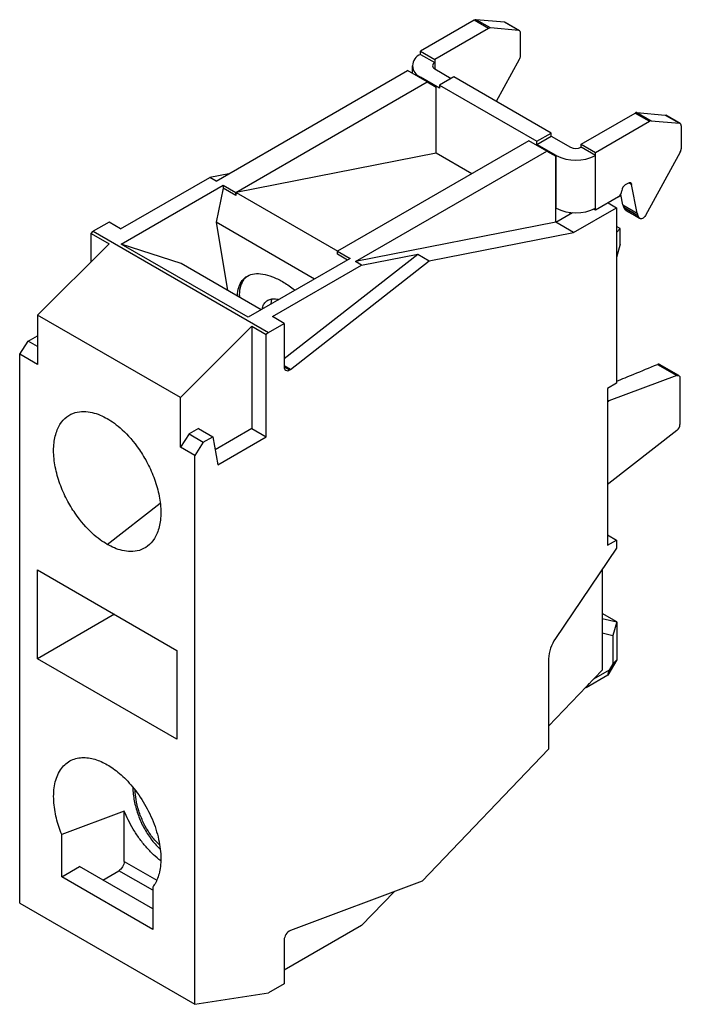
# Model space of a CAD drawing. Header units: millimetres. Extents: x -20 to 6.2, y -14.3 to 24.6.
import ezdxf

# ---------------------------------------------------------------- set-up
doc = ezdxf.new("R2010")
doc.units = ezdxf.units.MM

msp = doc.modelspace()

# ---------------------------------------------------------------- linework, layer by layer
at = {"color": 7, "linetype": 'Continuous', "lineweight": 25}
for p, q in [((-2.023, 24.615), (-4.154, 23.384)), ((-1.457, 24.288), (-2.023, 24.615)), ((-1.386, 24.307), (-1.952, 24.633)), ((-0.831, 24.533), (-1.952, 24.633)), ((-1.457, 24.288), (-3.589, 23.058)), ((-0.265, 24.207), (-1.386, 24.307)), ((-0.265, 24.207), (-0.831, 24.533)), ((-0.236, 24.198), (-0.802, 24.524)), ((-0.194, 23.203), (-0.194, 24.106)), ((-4.154, 23.262), (-4.154, 23.384)), ((-4.154, 23.384), (-3.589, 23.058)), ((-4.154, 23.262), (-3.589, 22.935)), ((-3.589, 23.058), (-3.589, 22.69)), ((-1.149, 21.404), (-0.232, 23.07)), ((-12.242, 18.246), (-4.667, 22.619)), ((-3.889, 22.17), (-4.667, 22.619)), ((-4.476, 22.813), (-4.476, 22.509)), ((-3.589, 22.69), (-2.935, 22.313)), ((-3.394, 21.925), (-4.154, 22.364)), ((-2.828, 22.374), (-3.394, 22.047)), ((1.025, 20.149), (-2.828, 22.374)), ((-11.464, 17.797), (-3.889, 22.17)), ((-3.889, 22.17), (-3.536, 21.966)), ((-3.536, 19.353), (-3.536, 21.966)), ((-3.394, 22.047), (-3.394, 21.925)), ((-3.394, 22.047), (0.46, 19.823)), ((2.21, 19.71), (4.341, 20.941)), ((4.341, 20.941), (4.907, 20.614)), ((4.412, 20.96), (4.978, 20.633)), ((4.412, 20.96), (5.533, 20.859)), ((5.533, 20.859), (6.099, 20.533)), ((6.128, 20.524), (5.562, 20.85)), ((2.775, 19.384), (4.907, 20.614)), ((4.978, 20.633), (6.099, 20.533)), ((6.17, 20.432), (6.17, 19.529)), ((0.46, 19.823), (1.025, 20.149)), ((0.46, 19.7), (1.025, 20.027)), ((1.025, 20.027), (1.025, 20.149)), ((1.025, 20.027), (1.785, 19.588)), ((0.141, 19.843), (-7.434, 15.47)), ((0.849, 19.435), (0.141, 19.843)), ((0.46, 19.7), (0.46, 19.823)), ((1.22, 19.261), (0.46, 19.7)), ((2.21, 19.71), (2.775, 19.384)), ((2.21, 19.588), (2.21, 19.71)), ((2.775, 19.261), (2.21, 19.588)), ((-3.536, 19.353), (-11.439, 17.802)), ((-6.727, 15.062), (0.849, 19.435)), ((-2.122, 18.536), (-3.536, 19.353)), ((0.849, 19.435), (1.202, 19.231)), ((1.202, 16.618), (1.202, 19.231)), ((1.22, 17.179), (1.22, 19.261)), ((2.775, 17.097), (2.775, 19.384)), ((6.132, 19.396), (4.749, 16.885)), ((-16.016, 16.353), (-12.49, 18.389)), ((-11.74, 18.536), (-12.49, 18.389)), ((-12.242, 18.246), (-12.49, 18.389)), ((-15.99, 15.756), (-11.959, 18.082)), ((-11.959, 17.962), (-12.235, 16.617)), ((-11.959, 18.082), (-11.464, 17.797)), ((-11.959, 18.082), (-11.959, 17.962)), ((-11.464, 17.677), (-11.959, 17.962)), ((3.961, 18.109), (4.068, 18.17)), ((4.418, 16.984), (4.206, 18.118)), ((-11.439, 17.802), (-11.464, 17.677)), ((-11.464, 17.677), (-11.464, 17.797)), ((-11.439, 17.802), (-7.417, 15.48)), ((3.679, 17.619), (2.775, 17.097)), ((3.852, 17.311), (3.776, 17.72)), ((1.202, 17.189), (1.22, 17.179)), ((1.909, 16.209), (3.606, 17.189)), ((3.27, 17.383), (3.606, 17.189)), ((3.606, 17.189), (3.606, 10.249)), ((3.852, 17.311), (4.418, 16.984)), ((3.89, 17.212), (4.456, 16.886)), ((3.957, 17.112), (3.89, 17.212)), ((1.202, 16.618), (1.861, 16.998)), ((1.768, 16.944), (1.768, 17.007)), ((2.775, 17.097), (2.701, 17.14)), ((3.957, 17.112), (4.522, 16.785)), ((3.98, 17.089), (4.546, 16.763)), ((4.522, 16.785), (4.456, 16.886)), ((-16.476, 16.618), (-17.097, 16.259)), ((-16.016, 16.353), (-16.476, 16.618)), ((-8.346, 14.372), (-12.235, 16.617)), ((-12.235, 16.617), (-11.784, 13.924)), ((1.202, 16.618), (-6.727, 15.062)), ((1.909, 16.209), (1.202, 16.618)), ((3.748, 16.367), (3.606, 16.449)), ((3.606, 16.219), (3.748, 16.367)), ((3.748, 15.755), (3.748, 16.367)), ((-17.183, 16.174), (-17.097, 16.259)), ((-17.183, 16.174), (-16.476, 15.766)), ((-17.183, 15.06), (-17.183, 16.174)), ((-17.097, 16.259), (-10.167, 12.259)), ((-3.802, 15.089), (1.909, 16.209)), ((-19.304, 12.944), (-16.476, 15.766)), ((-10.969, 12.857), (-15.99, 15.756)), ((-13.625, 14.987), (-15.99, 15.756)), ((3.748, 15.755), (3.606, 15.227)), ((-9.546, 11.227), (-4.262, 15.354)), ((-7.434, 15.47), (-6.939, 15.184)), ((-7.434, 15.35), (-7.434, 15.47)), ((-7.043, 15.124), (-7.434, 15.35)), ((-6.479, 14.919), (-4.262, 15.354)), ((-4.262, 15.354), (-3.802, 15.089)), ((-10.453, 13.156), (-13.625, 14.987)), ((-6.939, 15.184), (-10.969, 12.857)), ((-10.006, 12.883), (-6.479, 14.919)), ((-9.297, 10.798), (-3.802, 15.089)), ((-6.479, 14.919), (-6.727, 15.062)), ((-13.647, 9.678), (-19.304, 12.944)), ((-19.304, 12.944), (-19.304, 10.984)), ((-9.546, 12.618), (-10.006, 12.883)), ((-10.819, 12.5), (-13.647, 9.678)), ((-10.819, 12.5), (-10.253, 12.174)), ((-10.819, 12.5), (-10.819, 8.453)), ((-10.167, 12.259), (-9.546, 12.618)), ((-9.546, 12.618), (-9.546, 10.895)), ((-19.674, 11.914), (-19.304, 12.127)), ((-10.167, 12.259), (-10.253, 12.174)), ((-10.253, 8.127), (-10.253, 12.174)), ((-20.011, 11.393), (-19.674, 11.914)), ((-19.304, 11.7), (-19.674, 11.914)), ((-20.011, -10.327), (-20.011, 11.393)), ((-19.304, 10.984), (-20.011, 11.393)), ((5.234, 10.994), (6, 10.552)), ((6.075, 10.55), (5.302, 10.996)), ((6, 10.552), (3.309, 9.546)), ((3.606, 10.249), (3.253, 10.044)), ((6.116, 10.458), (6.116, 8.609)), ((3.253, 10.044), (3.253, 3.839)), ((-13.647, 7.719), (-13.647, 9.678)), ((3.309, 9.546), (3.253, 9.579)), ((3.253, 9.514), (3.309, 9.546)), ((-13.31, 8.24), (-13.647, 7.719)), ((-12.94, 8.454), (-13.31, 8.24)), ((-13.31, 8.24), (-12.744, 7.913)), ((-12.94, 8.454), (-12.374, 8.127)), ((-10.819, 8.453), (-12.278, 7.611)), ((-10.819, 8.453), (-10.253, 8.127)), ((6, 8.381), (3.309, 6.28)), ((-12.744, 7.913), (-13.081, 7.392)), ((-12.744, 7.913), (-12.374, 8.127)), ((-12.374, 8.127), (-12.168, 7.021)), ((-12.168, 7.021), (-10.253, 8.127)), ((-13.081, 7.392), (-13.647, 7.719)), ((-13.081, -14.328), (-13.081, 7.392)), ((3.309, 6.28), (3.253, 6.247)), ((3.253, 4.247), (3.606, 4.043)), ((3.253, 3.839), (3.606, 4.043)), ((3.606, 4.043), (3.606, 3.716)), ((3.606, 3.716), (1.191, 0.143)), ((-19.304, 2.86), (-13.789, -0.324)), ((-19.304, -0.651), (-19.304, 2.86)), ((3.041, 2.879), (3.041, -1.101)), ((-16.263, 1.104), (-19.304, -0.651)), ((3.614, 0.804), (3.041, 1.135)), ((3.041, 0.937), (3.614, 0.804)), ((3.614, 0.804), (3.465, 0.269)), ((3.614, 0.804), (3.614, -0.698)), ((3.041, 0.368), (3.465, 0.269)), ((3.465, 0.269), (3.465, -0.851)), ((-13.789, -0.324), (-13.789, -3.835)), ((-13.789, -3.835), (-19.304, -0.651)), ((0.919, -0.657), (0.919, -4.233)), ((3.614, -0.698), (3.261, -1.31)), ((3.465, -0.851), (3.614, -0.698)), ((3.041, -1.101), (0.919, -3.316)), ((3.318, -1.105), (2.69, -1.467)), ((3.261, -1.31), (3.318, -1.105)), ((3.465, -0.851), (3.318, -1.105)), ((3.261, -1.31), (2.412, -1.8)), ((2.386, -1.785), (2.412, -1.8)), ((2.412, -1.8), (2.526, -1.639)), ((0.919, -4.233), (-4.085, -9.456)), ((-15.875, -6.68), (-18.349, -7.605)), ((-15.875, -8.674), (-15.875, -6.68)), ((-18.349, -9.286), (-18.349, -7.605)), ((-18.349, -9.286), (-17.642, -8.878)), ((-14.743, -10.552), (-17.642, -8.878)), ((-14.743, -11.368), (-18.349, -9.286)), ((-16.723, -9.409), (-16.087, -9.041)), ((-14.743, -9.687), (-14.743, -11.368)), ((-4.085, -9.456), (-9.297, -11.404)), ((-5.197, -9.872), (-6.479, -11.21)), ((-20.011, -10.327), (-13.081, -14.328)), ((-6.479, -11.21), (-9.546, -12.981)), ((-9.546, -11.789), (-9.546, -13.512)), ((-9.546, -13.512), (-10.167, -13.87)), ((-13.081, -14.328), (-10.167, -13.87))]:
    msp.add_line(p, q, dxfattribs=at)
at = {"color": 8, "linetype": 'Continuous', "lineweight": 25}
for p, q in [((-4.154, 22.364), (-4.154, 22.323)), ((4.206, 18.118), (4.095, 18.182)), ((-9.297, 10.798), (-9.546, 10.941)), ((-9.546, 10.895), (-9.334, 10.773)), ((-16.546, 3.873), (-14.45, 5.509)), ((-15.875, -8.674), (-14.588, -9.417)), ((-14.743, -9.817), (-16.087, -9.041))]:
    msp.add_line(p, q, dxfattribs=at)
at = {"color": 7, "linetype": 'Continuous', "lineweight": 25, "flags": 128}
for points in [[(-0.802, 24.524), (-0.815, 24.53), (-0.831, 24.533)], [(5.533, 20.859), (5.548, 20.856), (5.562, 20.85)], [(4.068, 18.17), (4.092, 18.182), (4.115, 18.188), (4.137, 18.189), (4.158, 18.185), (4.175, 18.175), (4.189, 18.16), (4.2, 18.141), (4.206, 18.118)], [(3.98, 17.089), (3.976, 17.092), (3.957, 17.112)], [(4.749, 16.885), (4.724, 16.845), (4.694, 16.811), (4.662, 16.783), (4.629, 16.764), (4.596, 16.755), (4.567, 16.755), (4.542, 16.766), (4.522, 16.785)], [(6, 10.552), (6.023, 10.558), (6.046, 10.559), (6.066, 10.554), (6.083, 10.544), (6.098, 10.529), (6.108, 10.509), (6.114, 10.485), (6.116, 10.458)]]:
    msp.add_lwpolyline(points, dxfattribs=at)
at = {"color": 7, "linetype": 'Continuous', "lineweight": 25}
for centre, radius, start, end in [((-1.957, 24.511), 0.123, 87.6422, 122.3493), ((-1.391, 24.184), 0.123, 87.6422, 122.3493), ((-0.281, 24.12), 0.088, 350.7481, 79.4532), ((-3.979, 22.813), 0.482, 111.3126, 248.6874), ((-0.48, 23.212), 0.285, 330.0542, 358.154), ((-3.542, 22.813), 0.131, 110.7834, 249.2166), ((4.407, 20.837), 0.123, 87.6422, 122.3493), ((4.973, 20.51), 0.123, 87.6422, 122.3493), ((6.083, 20.446), 0.088, 350.7481, 79.4532), ((1.998, 19.997), 0.461, 242.6097, 297.3903), ((5.884, 19.538), 0.285, 330.0542, 358.154), ((1.998, 20.754), 1.683, 242.4805, 297.5195), ((4.127, 17.85), 0.307, 122.6055, 177.3945), ((3.513, 17.878), 0.307, 302.6055, 357.3945), ((1.998, 18.672), 1.683, 242.4805, 297.5195), ((4.113, 17.355), 0.264, 189.5906, 212.5524), ((4.678, 17.028), 0.264, 189.5906, 212.5524), ((-9.417, 10.874), 0.131, 170.786, 309.2033), ((-9.495, 11.049), 0.32, 300.1624, 308.137), ((5.804, 8.625), 0.313, 308.6908, 357.0927), ((2.411, -0.718), 1.493, 144.7975, 177.6906), ((-9.101, -11.804), 0.445, 116.1139, 178.1025)]:
    msp.add_arc(centre, radius, start, end, dxfattribs=at)
for points, knots in [([(-11.389, 13.697), (-11.389, 13.697), (-11.4, 13.833), (-11.345, 14.049), (-11.22, 14.324), (-11.008, 14.504), (-10.732, 14.594), (-10.396, 14.584), (-10.018, 14.483), (-9.743, 14.34), (-9.606, 14.268)], [0, 0, 0, 0, 0.0005313, 0.1433125, 0.2860938, 0.428875, 0.5716563, 0.7144375, 0.8572188, 1, 1, 1, 1]), ([(-11.005, 14.476), (-11.052, 14.441), (-11.172, 14.351), (-11.276, 14.103), (-11.331, 13.857), (-11.315, 13.686), (-11.312, 13.652)], [0, 0, 0, 0, 0.2181989, 0.5660226, 0.9138463, 1, 1, 1, 1]), ([(-9.606, 14.268), (-9.465, 14.184), (-9.301, 14.087), (-9.138, 13.948), (-9.115, 13.928)], [0, 0, 0, 0, 0.85807, 1, 1, 1, 1]), ([(-10.407, 13.182), (-10.403, 13.213), (-10.392, 13.313), (-10.321, 13.436), (-10.202, 13.545), (-10.038, 13.593), (-9.887, 13.598), (-9.784, 13.566), (-9.756, 13.558)], [0, 0, 0, 0, 0.09411, 0.30091, 0.50771, 0.714509, 0.921309, 1, 1, 1, 1]), ([(-10.025, 13.586), (-10.032, 13.573), (-10.062, 13.517), (-10.067, 13.437), (-10.07, 13.376)], [0, 0, 0, 0, 0.236277, 1, 1, 1, 1]), ([(3.606, 10.326), (3.833, 10.42), (4.372, 10.644), (4.918, 10.865), (5.234, 10.994)], [0, 0, 0, 0, 0.42057, 1, 1, 1, 1]), ([(5.301, 10.994), (5.293, 10.998), (5.276, 11.007), (5.249, 10.998), (5.234, 10.994)], [0, 0, 0, 0, 0.456628, 1, 1, 1, 1]), ([(-16.546, 3.873), (-16.723, 3.975), (-16.923, 4.115), (-17.357, 4.515), (-17.593, 4.775), (-17.932, 5.27), (-18.043, 5.451), (-18.246, 5.843), (-18.34, 6.053), (-18.496, 6.487), (-18.56, 6.712), (-18.645, 7.157), (-18.668, 7.377), (-18.668, 7.792), (-18.645, 7.986), (-18.56, 8.332), (-18.496, 8.484), (-18.34, 8.738), (-18.246, 8.84), (-18.043, 8.996), (-17.932, 9.051), (-17.593, 9.153), (-17.357, 9.142), (-16.923, 9.04), (-16.723, 8.95), (-16.546, 8.847)], [0, 0, 0, 0, 0.125, 0.125, 0.25, 0.25, 0.3125, 0.3125, 0.375, 0.375, 0.4375, 0.4375, 0.5, 0.5, 0.5625, 0.5625, 0.625, 0.625, 0.6875, 0.6875, 0.75, 0.75, 0.875, 0.875, 1, 1, 1, 1]), ([(-16.546, 8.847), (-16.37, 8.745), (-16.17, 8.605), (-15.735, 8.205), (-15.5, 7.945), (-15.16, 7.45), (-15.05, 7.269), (-14.846, 6.877), (-14.753, 6.667), (-14.596, 6.233), (-14.533, 6.008), (-14.447, 5.563), (-14.425, 5.343), (-14.425, 4.928), (-14.447, 4.734), (-14.533, 4.388), (-14.596, 4.236), (-14.753, 3.982), (-14.846, 3.88), (-15.05, 3.724), (-15.16, 3.67), (-15.5, 3.567), (-15.735, 3.578), (-16.17, 3.68), (-16.37, 3.771), (-16.546, 3.873)], [0, 0, 0, 0, 0.125, 0.125, 0.25, 0.25, 0.3125, 0.3125, 0.375, 0.375, 0.4375, 0.4375, 0.5, 0.5, 0.5625, 0.5625, 0.625, 0.625, 0.6875, 0.6875, 0.75, 0.75, 0.875, 0.875, 1, 1, 1, 1]), ([(-18.349, -7.605), (-18.431, -7.404), (-18.503, -7.188), (-18.613, -6.737), (-18.651, -6.503), (-18.675, -6.041), (-18.662, -5.814), (-18.575, -5.398), (-18.501, -5.21), (-18.299, -4.901), (-18.17, -4.78), (-17.879, -4.616), (-17.715, -4.573), (-17.378, -4.556), (-17.204, -4.582), (-16.865, -4.684), (-16.701, -4.759), (-16.546, -4.848)], [0, 0, 0, 0, 0.125, 0.125, 0.25, 0.25, 0.375, 0.375, 0.5, 0.5, 0.625, 0.625, 0.75, 0.75, 0.875, 0.875, 1, 1, 1, 1]), ([(-16.546, -4.848), (-16.392, -4.937), (-16.227, -5.052), (-15.888, -5.342), (-15.715, -5.516), (-15.377, -5.923), (-15.214, -6.154), (-14.922, -6.655), (-14.794, -6.924), (-14.592, -7.467), (-14.518, -7.74), (-14.431, -8.256), (-14.417, -8.499), (-14.441, -8.933), (-14.479, -9.124), (-14.589, -9.447), (-14.662, -9.58), (-14.743, -9.687)], [0, 0, 0, 0, 0.125, 0.125, 0.25, 0.25, 0.375, 0.375, 0.5, 0.5, 0.625, 0.625, 0.75, 0.75, 0.875, 0.875, 1, 1, 1, 1]), ([(-15.537, -5.732), (-15.536, -5.782), (-15.532, -5.918), (-15.503, -6.143), (-15.453, -6.403), (-15.383, -6.662), (-15.295, -6.915), (-15.19, -7.162), (-15.067, -7.399), (-14.93, -7.625), (-14.778, -7.836), (-14.619, -8.027), (-14.505, -8.138), (-14.451, -8.19)], [0, 0, 0, 0, 0.056619, 0.151737, 0.246797, 0.341811, 0.436809, 0.531829, 0.626903, 0.722068, 0.817363, 0.912817, 1, 1, 1, 1]), ([(-14.431, -8.652), (-14.527, -8.573), (-14.728, -8.41), (-15.012, -8.106), (-15.282, -7.766), (-15.517, -7.406), (-15.719, -7.042), (-15.824, -6.798), (-15.875, -6.68)], [0, 0, 0, 0, 0.163448, 0.340455, 0.511789, 0.683683, 0.846668, 1, 1, 1, 1])]:
    msp.add_open_spline(points, degree=3, knots=knots, dxfattribs=at)
at = {"color": 8, "linetype": 'Continuous', "lineweight": 25}
msp.add_open_spline([(-14.48, -8.015), (-14.532, -7.967), (-14.685, -7.825), (-14.905, -7.522), (-15.133, -7.12), (-15.304, -6.679), (-15.413, -6.249), (-15.433, -5.98), (-15.442, -5.86)], degree=3, knots=[0, 0, 0, 0, 0.0954437, 0.2798233, 0.4662434, 0.659805, 0.8477882, 1, 1, 1, 1], dxfattribs=at)
at = {"color": 7, "linetype": 'Continuous', "lineweight": 25}
msp.add_open_spline([(-15.875, -8.674), (-15.875, -8.738), (-15.921, -8.892), (-16.031, -9.009), (-16.087, -9.041)], degree=3, dxfattribs=at)

doc.saveas('drawing.dxf')
